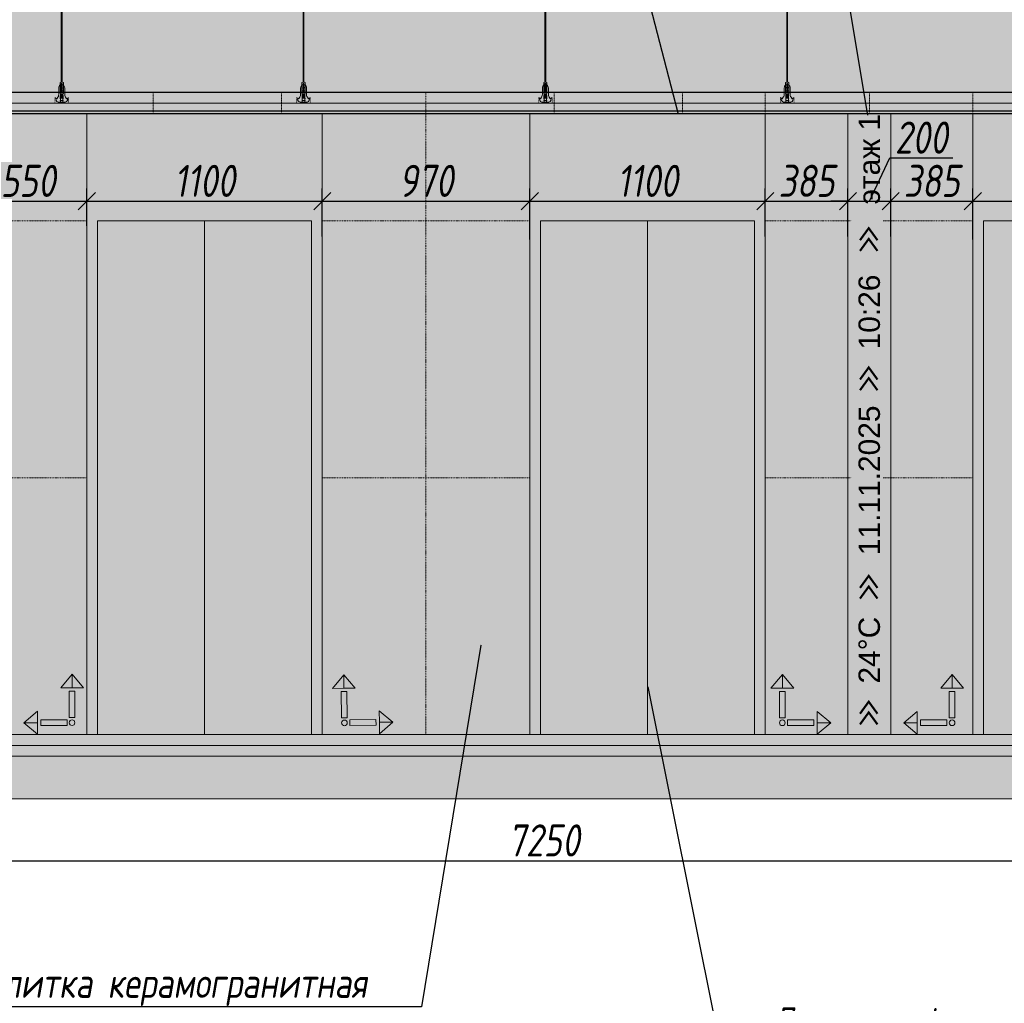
# Model space of a CAD drawing. Header units: millimetres. Extents: x -57162 to 485422, y -209335 to -9481.
# Tile 239 of 256: x 253632 to 258233, y -201041 to -196446. Entities that reach past the tile are written whole.
import ezdxf
from ezdxf import colors
from ezdxf.entities.mleader import LeaderData, LeaderLine
from ezdxf.math import Vec2, Vec3

# ---------------------------------------------------------------- set-up
doc = ezdxf.new("R2010")
doc.units = ezdxf.units.MM
doc.linetypes.add('DASHDOT', pattern=[25.4, 12.7, -6.35, 0, -6.35])
doc.layers.get('Defpoints').update_dxf_attribs({"color": 31})
for name, color, linetype, lineweight in [('3_RC_Ceiling', 253, 'Continuous', 5), ('A-DETL-GENF', 7, 'Continuous', 5), ('dim_pot', 128, 'Continuous', 9)]:
    doc.layers.add(name, color=color, linetype=linetype, lineweight=lineweight)
for name, color, linetype, lineweight, true_color in [('dim_per', 7, 'Continuous', 9, 0x1c3800), ('dim_razv', 7, 'DASHDOT', 9, 0x183018), ('pol', 7, 'Continuous', 15, 0x55666d)]:
    doc.layers.add(name, color=color, linetype=linetype, lineweight=lineweight, true_color=true_color)
doc.styles.add('fl_iso paper', font='isocpeur.ttf', dxfattribs={"width": 0.8, "oblique": 10})
doc.styles.get("Standard").update_dxf_attribs({"font": 'arial.ttf'})
doc.dimstyles.new('In tre 1_50', dxfattribs={"dimtxt": 150, "dimasz": 80, "dimexe": 60, "dimexo": 10, "dimgap": 20, "dimtad": 1, "dimdec": 0, "dimrnd": 5, "dimzin": 0, "dimdsep": 46, "dimtxsty": 'fl_iso paper', "dimblk": 'OBLIQUE', "dimcen": 0, "dimdle": 60, "dimadec": 0, "dimazin": 0, "dimtfac": 1, "dimtdec": 0, "dimtofl": 0, "dimtmove": 1, "dimatfit": 1, "dimfxl": 40, "dimtolj": 1, "dimtzin": 0, "dimarcsym": 1})

# ---------------------------------------------------------------- blocks, each defined once
blk = doc.blocks.new('1')
at = {"layer": 'pol', "linetype": 'ByBlock'}
h = blk.add_hatch(color=1, dxfattribs=at)
h.paths.add_polyline_path([(35776.4, 73135.4), (35803.1, 73135.4), (35803.1, 73259), (35776.4, 73259)])
h.paths.add_polyline_path([(35789.8, 73274.6), (35843.2, 73274.6), (35789.8, 73338.2)])
h.paths.add_polyline_path([(35789.8, 73274.6), (35736.3, 73274.6), (35789.8, 73338.2)])
edge = h.paths.add_edge_path()
edge.add_arc((35789.8, 73110.5), 13.4, 0, 360)
h = blk.add_hatch(color=1, dxfattribs=at)
h.paths.add_polyline_path([(35813.3, 73097.1), (35813.3, 73123.9), (35936.9, 73123.9), (35936.9, 73097.1)])
h.paths.add_polyline_path([(35952.5, 73110.5), (35952.5, 73164), (36016.1, 73110.5)])
h.paths.add_polyline_path([(35952.5, 73110.5), (35952.5, 73057), (36016.1, 73110.5)])
at = {"layer": 'pol', "color": 1, "linetype": 'ByBlock'}
for points in [[(35789.8, 73274.6), (35736.3, 73274.6), (35789.8, 73338.2), (35789.8, 73274.6)], [(35789.8, 73274.6), (35843.2, 73274.6), (35789.8, 73338.2), (35789.8, 73274.6)], [(35952.5, 73110.5), (35952.5, 73164), (36016.1, 73110.5), (35952.5, 73110.5)], [(35952.5, 73110.5), (35952.5, 73057), (36016.1, 73110.5), (35952.5, 73110.5)]]:
    blk.add_lwpolyline(points, dxfattribs=at)
for points in [[(35776.4, 73135.4), (35803.1, 73135.4), (35803.1, 73259), (35776.4, 73259)], [(35813.3, 73097.1), (35813.3, 73123.9), (35936.9, 73123.9), (35936.9, 73097.1)]]:
    blk.add_lwpolyline(points, close=True, dxfattribs=at)
blk.add_circle((35789.8, 73110.5), 13.4, dxfattribs=at)
blk = doc.blocks.new('_Oblique')
at = {"color": 0, "linetype": 'ByBlock', "lineweight": -2}
blk.add_line((-0.5, -0.5), (0.5, 0.5), dxfattribs=at)
blk = doc.blocks.new('*D850')
at = {"layer": 'Defpoints', "color": 0, "linetype": 'ByBlock', "transparency": 16777216}
for p in [(252456.2, -200152.1), (259706.2, -200152.1), (259706.2, -200375.5)]:
    blk.add_point(p, dxfattribs=at)
at = {"layer": 'dim_razv', "color": 0, "linetype": 'ByBlock', "lineweight": -2, "transparency": 16777216}
for p, q in [((252456.2, -200162.1), (252456.2, -200435.5)), ((259706.2, -200162.1), (259706.2, -200435.5)), ((252396.2, -200375.5), (259766.2, -200375.5))]:
    blk.add_line(p, q, dxfattribs=at)
at = {"layer": 'dim_razv', "color": 0, "linetype": 'ByBlock', "lineweight": -2, "transparency": 16777216, "xscale": 80, "yscale": 80, "zscale": 80, "rotation": 180}
blk.add_blockref('_Oblique', (252456.2, -200375.5), dxfattribs=at)
at = {"layer": 'dim_razv', "color": 0, "linetype": 'ByBlock', "lineweight": -2, "transparency": 16777216, "xscale": 80, "yscale": 80, "zscale": 80}
blk.add_blockref('_Oblique', (259706.2, -200375.5), dxfattribs=at)
at = {"layer": 'dim_razv', "color": 0, "linetype": 'ByBlock', "transparency": 16777216, "insert": (256081.2, -200280.5), "char_height": 150, "attachment_point": 5, "style": 'fl_iso paper'}
blk.add_mtext('\\A1;7250', dxfattribs=at)
blk = doc.blocks.new('*D810')
at = {"layer": 'Defpoints', "color": 0, "linetype": 'ByBlock', "transparency": 16777216}
for p in [(253946.2, -197293.8), (253946.2, -197419.6), (253396.2, -197786.3)]:
    blk.add_point(p, dxfattribs=at)
at = {"layer": 'dim_razv', "color": 0, "linetype": 'ByBlock', "lineweight": -2, "transparency": 16777216}
for p, q in [((253396.2, -197776.3), (253396.2, -197233.8)), ((253946.2, -197409.6), (253946.2, -197233.8)), ((253336.2, -197293.8), (254006.2, -197293.8))]:
    blk.add_line(p, q, dxfattribs=at)
at = {"layer": 'dim_razv', "color": 0, "linetype": 'ByBlock', "lineweight": -2, "transparency": 16777216, "xscale": 80, "yscale": 80, "zscale": 80, "rotation": 180}
blk.add_blockref('_Oblique', (253396.2, -197293.8), dxfattribs=at)
at = {"layer": 'dim_razv', "color": 0, "linetype": 'ByBlock', "lineweight": -2, "transparency": 16777216, "xscale": 80, "yscale": 80, "zscale": 80}
blk.add_blockref('_Oblique', (253946.2, -197293.8), dxfattribs=at)
at = {"layer": 'dim_razv', "color": 0, "linetype": 'ByBlock', "transparency": 16777216, "insert": (253671.2, -197198.8), "char_height": 150, "attachment_point": 5, "style": 'fl_iso paper'}
blk.add_mtext('\\A1;550', dxfattribs=at)
blk = doc.blocks.new('*D811')
at = {"layer": 'Defpoints', "color": 0, "linetype": 'ByBlock', "transparency": 16777216}
for p in [(255046.2, -197293.8), (253946.2, -197419.6), (255046.2, -197468.6)]:
    blk.add_point(p, dxfattribs=at)
at = {"layer": 'dim_razv', "color": 0, "linetype": 'ByBlock', "lineweight": -2, "transparency": 16777216}
for p, q in [((253946.2, -197409.6), (253946.2, -197233.8)), ((255046.2, -197458.6), (255046.2, -197233.8)), ((253886.2, -197293.8), (255106.2, -197293.8))]:
    blk.add_line(p, q, dxfattribs=at)
at = {"layer": 'dim_razv', "color": 0, "linetype": 'ByBlock', "lineweight": -2, "transparency": 16777216, "xscale": 80, "yscale": 80, "zscale": 80, "rotation": 180}
blk.add_blockref('_Oblique', (253946.2, -197293.8), dxfattribs=at)
at = {"layer": 'dim_razv', "color": 0, "linetype": 'ByBlock', "lineweight": -2, "transparency": 16777216, "xscale": 80, "yscale": 80, "zscale": 80}
blk.add_blockref('_Oblique', (255046.2, -197293.8), dxfattribs=at)
at = {"layer": 'dim_razv', "color": 0, "linetype": 'ByBlock', "transparency": 16777216, "insert": (254496.2, -197198.8), "char_height": 150, "attachment_point": 5, "style": 'fl_iso paper'}
blk.add_mtext('\\A1;1100', dxfattribs=at)
blk = doc.blocks.new('*D812')
at = {"layer": 'Defpoints', "color": 0, "linetype": 'ByBlock', "transparency": 16777216}
for p in [(256016.2, -197293.8), (255046.2, -197468.6), (256016.2, -197482.6)]:
    blk.add_point(p, dxfattribs=at)
at = {"layer": 'dim_razv', "color": 0, "linetype": 'ByBlock', "lineweight": -2, "transparency": 16777216}
for p, q in [((255046.2, -197458.6), (255046.2, -197233.8)), ((256016.2, -197472.6), (256016.2, -197233.8)), ((254986.2, -197293.8), (256076.2, -197293.8))]:
    blk.add_line(p, q, dxfattribs=at)
at = {"layer": 'dim_razv', "color": 0, "linetype": 'ByBlock', "lineweight": -2, "transparency": 16777216, "xscale": 80, "yscale": 80, "zscale": 80, "rotation": 180}
blk.add_blockref('_Oblique', (255046.2, -197293.8), dxfattribs=at)
at = {"layer": 'dim_razv', "color": 0, "linetype": 'ByBlock', "lineweight": -2, "transparency": 16777216, "xscale": 80, "yscale": 80, "zscale": 80}
blk.add_blockref('_Oblique', (256016.2, -197293.8), dxfattribs=at)
at = {"layer": 'dim_razv', "color": 0, "linetype": 'ByBlock', "transparency": 16777216, "insert": (255531.2, -197198.8), "char_height": 150, "attachment_point": 5, "style": 'fl_iso paper'}
blk.add_mtext('\\A1;970', dxfattribs=at)
blk = doc.blocks.new('*D813')
at = {"layer": 'Defpoints', "color": 0, "linetype": 'ByBlock', "transparency": 16777216}
for p in [(257116.2, -197293.8), (257116.2, -197468.6), (256016.2, -197482.6)]:
    blk.add_point(p, dxfattribs=at)
at = {"layer": 'dim_razv', "color": 0, "linetype": 'ByBlock', "lineweight": -2, "transparency": 16777216}
for p, q in [((256016.2, -197472.6), (256016.2, -197233.8)), ((257116.2, -197458.6), (257116.2, -197233.8)), ((255956.2, -197293.8), (257176.2, -197293.8))]:
    blk.add_line(p, q, dxfattribs=at)
at = {"layer": 'dim_razv', "color": 0, "linetype": 'ByBlock', "lineweight": -2, "transparency": 16777216, "xscale": 80, "yscale": 80, "zscale": 80, "rotation": 180}
blk.add_blockref('_Oblique', (256016.2, -197293.8), dxfattribs=at)
at = {"layer": 'dim_razv', "color": 0, "linetype": 'ByBlock', "lineweight": -2, "transparency": 16777216, "xscale": 80, "yscale": 80, "zscale": 80}
blk.add_blockref('_Oblique', (257116.2, -197293.8), dxfattribs=at)
at = {"layer": 'dim_razv', "color": 0, "linetype": 'ByBlock', "transparency": 16777216, "insert": (256566.2, -197198.8), "char_height": 150, "attachment_point": 5, "style": 'fl_iso paper'}
blk.add_mtext('\\A1;1100', dxfattribs=at)
blk = doc.blocks.new('*D814')
at = {"layer": 'Defpoints', "color": 0, "linetype": 'ByBlock', "transparency": 16777216}
for p in [(257502.7, -197293.8), (257116.2, -197468.6), (257502.7, -197468.6)]:
    blk.add_point(p, dxfattribs=at)
at = {"layer": 'dim_razv', "color": 0, "linetype": 'ByBlock', "lineweight": -2, "transparency": 16777216}
for p, q in [((257116.2, -197458.6), (257116.2, -197233.8)), ((257502.7, -197458.6), (257502.7, -197233.8)), ((257056.2, -197293.8), (257562.7, -197293.8))]:
    blk.add_line(p, q, dxfattribs=at)
at = {"layer": 'dim_razv', "color": 0, "linetype": 'ByBlock', "lineweight": -2, "transparency": 16777216, "xscale": 80, "yscale": 80, "zscale": 80, "rotation": 180}
blk.add_blockref('_Oblique', (257116.2, -197293.8), dxfattribs=at)
at = {"layer": 'dim_razv', "color": 0, "linetype": 'ByBlock', "lineweight": -2, "transparency": 16777216, "xscale": 80, "yscale": 80, "zscale": 80}
blk.add_blockref('_Oblique', (257502.7, -197293.8), dxfattribs=at)
at = {"layer": 'dim_razv', "color": 0, "linetype": 'ByBlock', "transparency": 16777216, "insert": (257309.4, -197198.8), "char_height": 150, "attachment_point": 5, "style": 'fl_iso paper'}
blk.add_mtext('\\A1;385', dxfattribs=at)
blk = doc.blocks.new('*D815')
at = {"layer": 'Defpoints', "color": 0, "linetype": 'ByBlock', "transparency": 16777216}
for p in [(257702.7, -197293.8), (257502.7, -197468.6), (257702.7, -197468.6)]:
    blk.add_point(p, dxfattribs=at)
at = {"layer": 'dim_razv', "color": 0, "linetype": 'ByBlock', "lineweight": -2, "transparency": 16777216}
for p, q in [((257602.7, -197293.8), (257697.8, -197091.6)), ((257697.8, -197091.6), (257992.2, -197091.6)), ((257502.7, -197458.6), (257502.7, -197233.8)), ((257702.7, -197458.6), (257702.7, -197233.8)), ((257502.7, -197293.8), (257422.7, -197293.8)), ((257502.7, -197293.8), (257702.7, -197293.8)), ((257702.7, -197293.8), (257782.7, -197293.8))]:
    blk.add_line(p, q, dxfattribs=at)
at = {"layer": 'dim_razv', "color": 0, "linetype": 'ByBlock', "lineweight": -2, "transparency": 16777216, "xscale": 80, "yscale": 80, "zscale": 80}
blk.add_blockref('_Oblique', (257502.7, -197293.8), dxfattribs=at)
at = {"layer": 'dim_razv', "color": 0, "linetype": 'ByBlock', "lineweight": -2, "transparency": 16777216, "xscale": 80, "yscale": 80, "zscale": 80, "rotation": 180}
blk.add_blockref('_Oblique', (257702.7, -197293.8), dxfattribs=at)
at = {"layer": 'dim_razv', "color": 0, "linetype": 'ByBlock', "transparency": 16777216, "insert": (257845, -196996.6), "char_height": 150, "attachment_point": 5, "style": 'fl_iso paper'}
blk.add_mtext('\\A1;200', dxfattribs=at)
blk = doc.blocks.new('*D816')
at = {"layer": 'Defpoints', "color": 0, "linetype": 'ByBlock', "transparency": 16777216}
for p in [(258086.2, -197293.8), (257702.7, -197468.6), (258086.2, -197482.6)]:
    blk.add_point(p, dxfattribs=at)
at = {"layer": 'dim_razv', "color": 0, "linetype": 'ByBlock', "lineweight": -2, "transparency": 16777216}
for p, q in [((257702.7, -197458.6), (257702.7, -197233.8)), ((258086.2, -197472.6), (258086.2, -197233.8)), ((257642.7, -197293.8), (258146.2, -197293.8))]:
    blk.add_line(p, q, dxfattribs=at)
at = {"layer": 'dim_razv', "color": 0, "linetype": 'ByBlock', "lineweight": -2, "transparency": 16777216, "xscale": 80, "yscale": 80, "zscale": 80, "rotation": 180}
blk.add_blockref('_Oblique', (257702.7, -197293.8), dxfattribs=at)
at = {"layer": 'dim_razv', "color": 0, "linetype": 'ByBlock', "lineweight": -2, "transparency": 16777216, "xscale": 80, "yscale": 80, "zscale": 80}
blk.add_blockref('_Oblique', (258086.2, -197293.8), dxfattribs=at)
at = {"layer": 'dim_razv', "color": 0, "linetype": 'ByBlock', "transparency": 16777216, "insert": (257894.4, -197198.8), "char_height": 150, "attachment_point": 5, "style": 'fl_iso paper'}
blk.add_mtext('\\A1;385', dxfattribs=at)
blk = doc.blocks.new('*D817')
at = {"layer": 'Defpoints', "color": 0, "linetype": 'ByBlock', "transparency": 16777216}
for p in [(259186.2, -197293.8), (259186.2, -197474.7), (258086.2, -197482.6)]:
    blk.add_point(p, dxfattribs=at)
at = {"layer": 'dim_razv', "color": 0, "linetype": 'ByBlock', "lineweight": -2, "transparency": 16777216}
for p, q in [((258086.2, -197472.6), (258086.2, -197233.8)), ((259186.2, -197464.7), (259186.2, -197233.8)), ((258026.2, -197293.8), (259246.2, -197293.8))]:
    blk.add_line(p, q, dxfattribs=at)
at = {"layer": 'dim_razv', "color": 0, "linetype": 'ByBlock', "lineweight": -2, "transparency": 16777216, "xscale": 80, "yscale": 80, "zscale": 80, "rotation": 180}
blk.add_blockref('_Oblique', (258086.2, -197293.8), dxfattribs=at)
at = {"layer": 'dim_razv', "color": 0, "linetype": 'ByBlock', "lineweight": -2, "transparency": 16777216, "xscale": 80, "yscale": 80, "zscale": 80}
blk.add_blockref('_Oblique', (259186.2, -197293.8), dxfattribs=at)
at = {"layer": 'dim_razv', "color": 0, "linetype": 'ByBlock', "transparency": 16777216, "insert": (258636.2, -197198.8), "char_height": 150, "attachment_point": 5, "style": 'fl_iso paper'}
blk.add_mtext('\\A1;1100', dxfattribs=at)
blk = doc.blocks.new('*U904')
at = {"layer": '3_RC_Ceiling', "ltscale": 20}
for p, q in [((490274.8, -63410.2), (490274.8, -63470.1)), ((490284.8, -63448.3), (490274.8, -63448.3)), ((490279.8, -63405.3), (490279.8, -63424.4)), ((490284.8, -63410.2), (490284.8, -63470.1)), ((490272.3, -63462.5), (490277.8, -63462.5)), ((490272.3, -63491), (490277.8, -63491)), ((490284.8, -63470.1), (490274.8, -63470.1)), ((490277.8, -63449.5), (490277.8, -63470.1)), ((490277.8, -63497.8), (490277.8, -63457.1)), ((490281.8, -63449.5), (490281.8, -63470.1)), ((490281.8, -63497.8), (490281.8, -63457)), ((490281.8, -63462.5), (490287.3, -63462.5)), ((490281.8, -63491), (490287.3, -63491)), ((490277.9, -65491.9), (490277.8, -63504)), ((490281.9, -65491.9), (490281.8, -63504.1)), ((490277.9, -65511.1), (490277.9, -65482.6)), ((490277.9, -65559.3), (490277.9, -65518.6)), ((490281.9, -65511.1), (490281.9, -65482.6)), ((490281.9, -65559.4), (490281.9, -65518.6)), ((490272.4, -65524.1), (490277.9, -65524.1)), ((490272.4, -65552.6), (490277.9, -65552.6)), ((490281.9, -65524.1), (490287.4, -65524.1)), ((490281.9, -65552.6), (490287.4, -65552.6)), ((490285.6, -65568.8), (490274.1, -65568.8)), ((490274.1, -65586.8), (490274.1, -65597.8)), ((490274.1, -65597.8), (490274.1, -65604.3)), ((490276.5, -65574.8), (490276.5, -65571.4)), ((490277.9, -65570.9), (490277, -65570.9)), ((490277.9, -65575.3), (490277, -65575.3)), ((490277.4, -65574.8), (490277.3, -65570.9)), ((490277.9, -65574.8), (490277.4, -65574.8)), ((490277.9, -65582.5), (490277.9, -65566.3)), ((490281.9, -65582.5), (490281.9, -65566.3)), ((490282.8, -65570.9), (490281.9, -65570.9)), ((490282.4, -65574.8), (490281.9, -65574.8)), ((490282.8, -65575.3), (490281.9, -65575.3)), ((490282.4, -65574.8), (490282.4, -65570.9)), ((490283.3, -65574.8), (490283.3, -65571.4)), ((490285.6, -65586.8), (490285.6, -65597.8)), ((490285.6, -65597.8), (490285.6, -65604.3))]:
    blk.add_line(p, q, dxfattribs=at)
at = {"layer": '3_RC_Ceiling', "ltscale": 20, "elevation": -5.1}
blk.add_lwpolyline([(490272.3, -63451.8), (490272.3, -63502.6, 0.311691), (490287.3, -63502.6), (490287.3, -63451.8, 0.333333)], format="xyb", close=True, dxfattribs=at)
at = {"layer": '3_RC_Ceiling', "ltscale": 20}
for points in [[(490282, -63457.5, 0.15158), (490281.9, -63457.1, 0.106977), (490281.4, -63456.6, 0.07462), (490280.7, -63456.3, 0.061287), (490279.8, -63456.2, 0.061287), (490279, -63456.3, 0.07462), (490278.3, -63456.6, 0.106977), (490277.8, -63457.1, 0.15158), (490277.7, -63457.5, 0.156429), (490277.8, -63458, 0.106977)], [(490282, -63457.5, -0.164855), (490281.8, -63458, -0.106977)], [(490282, -63497.3, -0.15158), (490281.9, -63497.7, -0.106977), (490281.4, -63498.2, -0.07462), (490280.7, -63498.5, -0.061287), (490279.8, -63498.6, -0.061287), (490279, -63498.5, -0.07462), (490278.3, -63498.2, -0.106977), (490277.8, -63497.7, -0.15158), (490277.7, -63497.3, -0.156429), (490277.8, -63496.8, -0.106977)], [(490281.8, -63496.8, -0.164855), (490282, -63497.3, -0.15158)], [(490282, -65519.1, 0.15158), (490281.9, -65518.6, 0.106977), (490281.4, -65518.2, 0.07462), (490280.7, -65517.9, 0.061287), (490279.9, -65517.8, 0.061287), (490279, -65517.9, 0.07462), (490278.3, -65518.2, 0.106977), (490277.8, -65518.6, 0.15158), (490277.7, -65519.1, 0.156429), (490277.9, -65519.6, 0.106977)], [(490282, -65519.1, -0.164855), (490281.9, -65519.6, -0.106977)], [(490287.4, -65524.7, -0.160742), (490293.9, -65538), (490293.9, -65568.4, 0.196304), (490301, -65585.9, -0.186577), (490301.9, -65587.9, 0.403263), (490303.4, -65589.3), (490303.4, -65589.3, 0.315299), (490304.8, -65588.4), (490305, -65587.7, -0.253979), (490306.1, -65586.8, -0.113914), (490306.5, -65586.8, -0.349227), (490307.7, -65588.2), (490307.7, -65590.4, -0.065543), (490307.5, -65591.7), (490306.1, -65596.9, -0.339454), (490296.4, -65604.3), (490263.3, -65604.3, -0.339454), (490253.6, -65596.9), (490252.2, -65591.7, -0.065543), (490252, -65590.4), (490252, -65588.2, -0.349227), (490253.2, -65586.8, -0.113914), (490253.6, -65586.8, -0.253979), (490254.7, -65587.7), (490254.9, -65588.4, 0.315299), (490256.4, -65589.3), (490256.4, -65589.3, 0.403263), (490257.9, -65587.9, -0.186577), (490258.7, -65585.9, 0.196304), (490265.9, -65568.4), (490265.9, -65538, -0.160742), (490272.4, -65524.7)], [(490282, -65558.9, -0.15158), (490281.9, -65559.3, -0.106977), (490281.4, -65559.8, -0.07462), (490280.7, -65560.1, -0.061287), (490279.9, -65560.2, -0.061287), (490279, -65560.1, -0.07462), (490278.3, -65559.8, -0.106977), (490277.8, -65559.3, -0.15158), (490277.7, -65558.9, -0.156429), (490277.9, -65558.4, -0.106977)], [(490281.9, -65558.4, -0.164855), (490282, -65558.9, -0.15158)], [(490285.6, -65588.8), (490286.4, -65588.8, 0.414214), (490286.9, -65588.3), (490286.9, -65587.3, 0.414214), (490286.4, -65586.8), (490273.4, -65586.8, 0.414214), (490272.9, -65587.3), (490272.9, -65588.3, 0.414214), (490273.4, -65588.8), (490274.1, -65588.8)], [(490285.6, -65595.8), (490286.4, -65595.8, -0.414214), (490286.9, -65596.3), (490286.9, -65597.3, -0.414214), (490286.4, -65597.8), (490273.4, -65597.8, -0.414214), (490272.9, -65597.3), (490272.9, -65596.3, -0.414214), (490273.4, -65595.8), (490274.1, -65595.8)], [(490285.6, -65604.3), (490285.6, -65605.3, -0.414214), (490282.6, -65608.3), (490277.1, -65608.3, -0.414214), (490274.1, -65605.3), (490274.1, -65604.3)]]:
    blk.add_lwpolyline(points, format="xyb", dxfattribs=at)
blk.add_lwpolyline([(490272.4, -65513.4), (490272.4, -65564.2, 0.311691), (490287.4, -65564.2), (490287.4, -65513.4, 0.333333)], format="xyb", close=True, dxfattribs=at)
at = {"layer": '3_RC_Ceiling', "ltscale": 20, "const_width": 2.22}
blk.add_lwpolyline([(490307.6, -65584.7, -1), (490312.1, -65584.7), (490312.1, -65586.3, -0.267949), (490311.4, -65587.5, 0.57735), (490311.4, -65589.9, -0.267949), (490312.1, -65591.1), (490312.1, -65593.7, -0.267949), (490311.4, -65594.9, 0.57735), (490311.4, -65597.3, -0.267949), (490312.1, -65598.5), (490312.1, -65601.2, -0.267949), (490311.4, -65602.4, 0.57735), (490311.4, -65604.8, -0.267949), (490312.1, -65606), (490312.1, -65608.8, -0.414214), (490310.7, -65610.2), (490304.5, -65610.2, -0.247529), (490303.3, -65609.6, 0.247529), (490302.2, -65609), (490298.3, -65609, 0.247529), (490297.1, -65609.6, -0.247529), (490296, -65610.2), (490282.3, -65610.2, -0.267949), (490281.1, -65609.5, 0.57735), (490278.7, -65609.5, -0.267949), (490277.5, -65610.2), (490263.7, -65610.2, -0.247529), (490262.6, -65609.6, 0.247529), (490261.4, -65609), (490257.6, -65609, 0.247529), (490256.4, -65609.6, -0.247529), (490255.3, -65610.2), (490249, -65610.2, -0.414214), (490247.6, -65608.8), (490247.6, -65606, -0.267949), (490248.3, -65604.8, 0.57735), (490248.3, -65602.4, -0.267949), (490247.6, -65601.2), (490247.6, -65598.5, -0.267949), (490248.3, -65597.3, 0.57735), (490248.3, -65594.9, -0.267949), (490247.6, -65593.7), (490247.6, -65591.1, -0.267949), (490248.3, -65589.9, 0.57735), (490248.3, -65587.5, -0.267949), (490247.6, -65586.3), (490247.6, -65584.7, -1), (490252.1, -65584.7, -1)], format="xyb", dxfattribs=at)
at = {"layer": '3_RC_Ceiling', "ltscale": 20, "flags": 128}
blk.add_lwpolyline([(490285.6, -65586.8, -0.414214), (490286.1, -65586.3), (490286.6, -65586.3), (490286.6, -65573.3), (490286.1, -65573.3, -0.414214), (490285.6, -65572.8), (490285.6, -65567.9), (490274.1, -65567.9), (490274.1, -65572.8, -0.414214), (490273.6, -65573.3), (490273.1, -65573.3), (490273.1, -65586.3), (490273.6, -65586.3, -0.414214), (490274.1, -65586.8)], format="xyb", dxfattribs=at)
at = {"layer": '3_RC_Ceiling', "ltscale": 20}
for centre in [(490279.8, -63466.3), (490279.8, -63486.3), (490279.9, -65527.8), (490279.9, -65547.8)]:
    blk.add_circle(centre, 1.6, dxfattribs=at)
for centre, radius, start, end in [((490279.8, -63476.3), 2.8, 131.8117, 228.1912), ((490279.8, -63476.3), 2.8, 131.8117, 228.1912), ((490279.8, -63476.3), 2.8, 48.191, 131.8117), ((490279.8, -63476.3), 2.8, 228.1912, 311.8118), ((490279.8, -63476.3), 2.8, 311.8118, 48.191), ((490279.9, -65537.8), 2.8, 131.8117, 228.1912), ((490279.9, -65537.8), 2.8, 131.8117, 228.1912), ((490279.9, -65537.8), 2.8, 48.191, 131.8117), ((490279.9, -65537.8), 2.8, 228.1912, 311.8118), ((490279.9, -65537.8), 2.8, 311.8118, 48.191), ((490277, -65571.4), 0.5, 90.0014, 180.0014), ((490277, -65574.8), 0.5, 180.0014, 270.0014), ((490278.4, -65582.5), 0.531, 180.0014, 219.6407), ((490279.1, -65581.9), 1.44, 219.6407, 243.4364), ((490279.6, -65581), 2.48, 243.4364, 258.3005), ((490279.9, -65579.5), 3.99, 258.3005, 270.0014), ((490279.9, -65579.5), 3.99, 270.0014, 281.7023), ((490280.2, -65581), 2.48, 281.7023, 296.5665), ((490280.6, -65581.9), 1.44, 296.5665, 320.3621), ((490281.3, -65582.5), 0.531, 320.3621, 0.0014), ((490282.8, -65571.4), 0.5, 0.0014, 90.0014), ((490282.8, -65574.8), 0.5, 270.0014, 0.0014)]:
    blk.add_arc(centre, radius, start, end, dxfattribs=at)

msp = doc.modelspace()

# ---------------------------------------------------------------- hatches: boundary and pattern name
at = {"layer": 'A-DETL-GENF'}
h = msp.add_hatch(dxfattribs=at)
h.set_pattern_fill('AR-CONC', color=256, style=0)
h.set_pattern_definition([(50, (131897, -207627.55), (182.18467, -15.93909), [19.05, -209.55]), (355, (131897, -207627.55), (-35.24342, 191.05685), [15.24, -167.64058]), (100.45144, (131912.18, -207628.88), (146.94125, 175.11775), [16.19, -178.09024]), (46.1842, (131897, -207576.75), (271.07904, -42.04233), [28.575, -314.325]), (96.63556, (131919.6, -207580.25), (237.40413, 247.4261), [24.285, -267.1356]), (351.18415, (131897, -207576.75), (237.40413, 247.4261), [22.85997, -251.45973]), (21, (131922.4, -207589.45), (151.61439, -102.2652), [19.05, -209.55]), (326, (131922.4, -207589.45), (61.80203, 184.18797), [15.24, -167.64]), (71.45144, (131935.04, -207597.97), (213.41642, 81.92277), [16.19, -178.08994]), (37.5, (131897, -207627.55), (3.088603, 84.55504), [0, -165.608, 0, -170.18, 0, -168.275]), (7.5, (131897, -207627.55), (66.81966, 100.180575), [0, -97.028, 0, -161.798, 0, -64.135]), (327.5, (131840.36, -207627.55), (135.590595, -5.728744), [0, -63.5, 0, -198.12, 0, -262.89]), (317.5, (131814.96, -207627.55), (148.12918, 25.42649), [0, -82.55, 0, -131.572, 0, -186.69])])
h.paths.add_polyline_path([(251971.2, -199836.3), (271842.5, -199836.3), (271842.5, -199786.3), (251971.2, -199786.3)])
h = msp.add_hatch(dxfattribs=at)
h.set_pattern_fill('ANSI35', color=256, scale=10, style=0)
h.set_pattern_definition([(45, (131897, -207627.55), (-44.90128, 44.90128), []), (45, (131941.9, -207627.55), (-44.90128, 44.90128), [79.375, -15.875, 0, -15.875])])
h.paths.add_polyline_path([(271842.5, -199886.3), (251971.2, -199886.3), (251971.2, -199836.3), (271842.5, -199836.3)])
h = msp.add_hatch(dxfattribs=at)
h.set_pattern_fill('ANSI35', color=256, scale=20, style=0)
h.set_pattern_definition([(45, (131897, -207627.55), (-89.80256, 89.80256), []), (45, (131986.8, -207627.55), (-89.80256, 89.80256), [158.75, -31.75, 0, -31.75])])
h.paths.add_polyline_path([(251971.2, -200086.3), (271842.5, -200086.3), (271842.5, -199886.3), (251971.2, -199886.3)])
at = {"layer": 'dim_pot', "linetype": 'ByBlock', "true_color": 0x878581}
h = msp.add_hatch(color=252, dxfattribs=at)
h.dxf.hatch_style = 1
h.paths.add_polyline_path([(263956.2, -199786.3), (265556.2, -199786.3), (265556.2, -196886.3), (263956.2, -196886.3)])
h.paths.add_polyline_path([(266856.2, -196886.3), (268456.2, -196886.3), (268456.2, -199786.3), (266856.2, -199786.3)])
h.paths.add_polyline_path([(258086.2, -196886.3), (259186.2, -196886.3), (259186.2, -199786.3), (258086.2, -199786.3)])
h.paths.add_polyline_path([(256016.2, -196886.3), (257116.2, -196886.3), (257116.2, -199786.3), (256016.2, -199786.3)])
h.paths.add_polyline_path([(253946.2, -196886.3), (255046.2, -196886.3), (255046.2, -199786.3), (253946.2, -199786.3)])
at = {"layer": 'dim_pot', "linetype": 'ByBlock', "true_color": 0xddc49a}
h = msp.add_hatch(color=31, dxfattribs=at)
h.dxf.hatch_style = 1
h.paths.add_polyline_path([(257702.7, -196886.3), (257502.7, -196886.3), (257502.7, -199786.3), (257702.7, -199786.3)])
h.paths.add_polyline_path([(266306.2, -196886.3), (266106.2, -196886.3), (266106.2, -199786.3), (266306.2, -199786.3)])
at = {"layer": 'dim_razv', "linetype": 'ByBlock', "true_color": 0xd9d9d9, "transparency": 33554687}
h = msp.add_hatch(color=254, dxfattribs=at)
h.dxf.hatch_style = 1
h.paths.add_polyline_path([(252456.2, -194636.3), (271556.2, -194636.3), (271556.2, -196786.3), (252456.2, -196786.3)])
h.paths.add_polyline_path([(259856.2, -195886.3), (260356.2, -195886.3), (260356.2, -195386.3), (259856.2, -195386.3)], flags=16)
h.paths.add_polyline_path([(260706.2, -196186.3), (262006.2, -196186.3), (262006.2, -195386.3), (260706.2, -195386.3)], flags=16)
h.paths.add_polyline_path([(262006.2, -196186.3), (263256.2, -196186.3), (263256.2, -195386.3), (262006.2, -195386.3)], flags=16)
h.paths.add_polyline_path([(260306.2, -196836.3), (262006.2, -196836.3), (262006.2, -196436.3), (260306.2, -196436.3)])
h.paths.add_polyline_path([(269256.2, -195586.3), (271406.2, -195586.3), (271406.2, -195186.3), (269256.2, -195186.3)], flags=16)
h.paths.add_polyline_path([(270426.2, -196221.3), (270986.2, -196221.3), (270986.2, -196021.3), (270426.2, -196021.3)], flags=16)
h.paths.add_polyline_path([(271056.2, -195936.3), (271356.2, -195936.3), (271356.2, -195736.3), (271056.2, -195736.3)], flags=16)
at = {"layer": 'dim_razv', "true_color": 0xffffff, "transparency": 33554687}
h = msp.add_hatch(dxfattribs=at)
h.set_pattern_fill('AR-SAND', scale=3, angle=315)
h.set_pattern_definition([(352.5, (120932.77, 10341.21), (100.426047, 107.214405), [0, -115.824, 0, -129.54, 0, -123.825]), (322.5, (120932.77, 10341.21), (247.41986, 56.70328), [0, -62.484, 0, -104.394, 0, -40.005]), (282.5, (120866.5, 10407.49), (168.099694, -167.48995), [0, -38.1, 0, -137.16, 0, -179.07]), (272.5, (120866.5, 10407.49), (209.26523, -114.68433), [0, -19.05, 0, -89.916, 0, -102.87])])
h.paths.add_polyline_path([(253946.2, -196886.3), (255046.2, -196886.3), (255046.2, -199786.3), (253946.2, -199786.3)], flags=16)
h.paths.add_polyline_path([(256016.2, -196886.3), (257116.2, -196886.3), (257116.2, -199786.3), (256016.2, -199786.3)], flags=16)
h.paths.add_polyline_path([(257702.7, -196886.3), (257502.7, -196886.3), (257502.7, -199786.3), (257702.7, -199786.3)], flags=16)
h.paths.add_polyline_path([(258086.2, -196886.3), (259186.2, -196886.3), (259186.2, -199786.3), (258086.2, -199786.3)], flags=16)
h.paths.add_polyline_path([(259876.2, -197506.3), (261836.2, -197506.3), (261836.2, -199786.3), (259876.2, -199786.3)], flags=16)
h.paths.add_polyline_path([(263956.2, -196886.3), (268456.2, -196886.3), (268456.2, -199786.3), (263956.2, -199786.3)], flags=16)
h.paths.add_polyline_path([(269426.2, -197506.3), (271386.2, -197506.3), (271386.2, -199786.3), (269426.2, -199786.3)], flags=16)
h.paths.add_polyline_path([(253396.2, -197176.3), (253396.2, -199786.3), (271556.2, -199786.3), (271556.2, -196786.3), (252456.2, -196786.3), (252456.2, -199786.3), (252556.2, -199786.3), (252556.2, -197176.3)])

# ---------------------------------------------------------------- linework, layer by layer
at = {"linetype": 'ByBlock'}
msp.add_lwpolyline([(252456.2, -194636.3), (271556.2, -194636.3), (271556.2, -196786.3), (252456.2, -196786.3)], close=True, dxfattribs=at)
at = {"lineweight": 13}
for points in [[(252456.2, -199786.3), (252456.2, -196786.3), (260626.2, -196786.3), (260626.2, -196786.3), (261506.2, -196786.3), (261506.2, -196786.3), (269256.2, -196786.3), (269256.2, -196786.3), (271556.2, -196786.3), (271556.2, -199786.3)], [(252556.2, -196836.3), (259606.2, -196836.3), (259606.2, -196871.3), (252556.2, -196871.3)], [(253996.2, -197386.3), (254996.2, -197386.3), (254996.2, -199786.3), (253996.2, -199786.3)], [(256066.2, -199786.3), (257066.2, -199786.3), (257066.2, -197386.3), (256066.2, -197386.3)], [(258136.2, -197386.3), (259136.2, -197386.3), (259136.2, -199786.3), (258136.2, -199786.3)], [(251971.2, -199836.3), (271842.5, -199836.3), (271842.5, -199786.3), (251971.2, -199786.3)], [(271842.5, -199886.3), (251971.2, -199886.3), (251971.2, -199836.3), (271842.5, -199836.3)], [(251971.2, -200086.3), (271842.5, -200086.3), (271842.5, -199886.3), (251971.2, -199886.3)]]:
    msp.add_lwpolyline(points, close=True, dxfattribs=at)
msp.add_lwpolyline([(252556.2, -196871.3), (259606.2, -196871.3), (259606.2, -196886.3), (252556.2, -196886.3)], close=True)
at = {"layer": 'dim_pot', "linetype": 'ByBlock'}
for points in [[(253946.2, -196886.3), (255046.2, -196886.3), (255046.2, -199786.3), (253946.2, -199786.3)], [(256016.2, -196886.3), (257116.2, -196886.3), (257116.2, -199786.3), (256016.2, -199786.3)], [(257702.7, -196886.3), (257502.7, -196886.3), (257502.7, -199786.3), (257702.7, -199786.3)], [(258086.2, -196886.3), (259186.2, -196886.3), (259186.2, -199786.3), (258086.2, -199786.3)]]:
    msp.add_lwpolyline(points, close=True, dxfattribs=at)
for points in [[(254496.2, -199786.3), (254496.2, -197386.3)], [(256566.2, -199786.3), (256566.2, -197386.3)]]:
    msp.add_lwpolyline(points, dxfattribs=at)
at = {"layer": 'dim_razv', "color": 253, "ltscale": 0.3, "transparency": 33554687}
for points in [[(252456.2, -196786.3), (260626.2, -196786.3)], [(254256.2, -196886.3), (254256.2, -196786.3)], [(254856.2, -196886.3), (254856.2, -196786.3)], [(255529.4, -199786.3), (255529.4, -196786.3)], [(256129.4, -196886.3), (256129.4, -196786.3)], [(256729.4, -196886.3), (256729.4, -196786.3)], [(257116.2, -196886.3), (257116.2, -196786.3)], [(257602.7, -196886.3), (257602.7, -196786.3)], [(258086.2, -196886.3), (258086.2, -196786.3)], [(253396.2, -197386.3), (253946.2, -197386.3)], [(255046.2, -197386.3), (256016.2, -197386.3)], [(257116.2, -197386.3), (257517.7, -197386.3)], [(257667.7, -197386.3), (258086.2, -197386.3)], [(253396.2, -198586.3), (253946.2, -198586.3)], [(255046.2, -198586.3), (256016.2, -198586.3)], [(257116.2, -198586.3), (257517.7, -198586.3)], [(257667.7, -198586.3), (258086.2, -198586.3)]]:
    msp.add_lwpolyline(points, dxfattribs=at)
at = {"layer": 'dim_razv', "color": 252, "linetype": 'ByBlock', "const_width": 10}
for points in [[(257558.9, -197476.1), (257599.7, -197419.9), (257640.6, -197476.1)], [(257558.9, -197526.1), (257599.7, -197469.9), (257640.6, -197526.1)], [(257558.9, -198127), (257599.7, -198070.7), (257640.6, -198127)], [(257558.9, -198177), (257599.7, -198120.7), (257640.6, -198177)], [(257558.9, -199100.5), (257599.7, -199044.3), (257640.6, -199100.5)], [(257558.9, -199150.5), (257599.7, -199094.3), (257640.6, -199150.5)], [(257558.9, -199688.4), (257599.7, -199632.2), (257640.6, -199688.4)], [(257558.9, -199738.4), (257599.7, -199682.2), (257640.6, -199738.4)]]:
    msp.add_lwpolyline(points, dxfattribs=at)

# ---------------------------------------------------------------- block references
at = {"linetype": 'ByBlock', "yscale": 0.9938708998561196, "zscale": 0.9938708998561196}
for p, xscale, rotation in [((183059.7, -236447.8), -0.9938708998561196, 270.9072731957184), ((184533.6, -235301.3), -0.9938708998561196, 270.0000000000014), ((330651.7, -235301.3), 0.9938708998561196, 89.99999999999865)]:
    msp.add_blockref('1', p, dxfattribs=dict(at, xscale=xscale, rotation=rotation))
at = {"linetype": 'ByBlock', "xscale": -0.9938708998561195, "yscale": 0.9938708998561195, "zscale": 0.9938708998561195}
msp.add_blockref('1', (289447.2, -272392.7), dxfattribs=at)
at = {"layer": '3_RC_Ceiling'}
for p in [(-236451.2, -131226.1), (-235321.2, -131226.1), (-234191.2, -131226.1), (-233061.2, -131226.1)]:
    msp.add_blockref('*U904', p, dxfattribs=at)

# ---------------------------------------------------------------- texts
at = {"layer": 'dim_razv', "color": 252, "linetype": 'ByBlock', "insert": (257602.7, -199786.3), "char_height": 100, "attachment_point": 4, "rotation": 90}
msp.add_mtext_dynamic_manual_height_columns('\\pt200,800,1800,2400;^I 24°С^I 11.11.2025  ^I10:26^I  этаж 1', width=5991.887, gutter_width=12.5, heights=[0], dxfattribs=at)

# ---------------------------------------------------------------- dimensions: what is measured, and where the dimension line sits
at = {"layer": 'dim_razv', "linetype": 'ByBlock'}
dim = msp.add_linear_dim(base=(257702.7, -197293.8), p1=(257502.7, -197468.6), p2=(257702.7, -197468.6), dimstyle='In tre 1_50', dxfattribs=at)
dim.commit()
dim.dimension.update_dxf_attribs({"geometry": '*D815', "text_midpoint": (257717.8, -197091.6), "dimtype": 160})
for base, p1, p2, picture, middle in [((253946.2, -197293.8), (253396.2, -197786.3), (253946.2, -197419.6), '*D810', (253671.2, -197198.8)), ((255046.2, -197293.8), (253946.2, -197419.6), (255046.2, -197468.6), '*D811', (254496.2, -197198.8)), ((256016.2, -197293.8), (255046.2, -197468.6), (256016.2, -197482.6), '*D812', (255531.2, -197198.8)), ((257116.2, -197293.8), (256016.2, -197482.6), (257116.2, -197468.6), '*D813', (256566.2, -197198.8)), ((257502.6704, -197293.818), (257116.2077, -197468.5813), (257502.6704, -197468.5813), '*D814', (257309.4391, -197198.818)), ((258086.2077, -197293.818), (257702.6704, -197468.5813), (258086.2077, -197482.5628), '*D816', (257894.4391, -197198.818)), ((259186.2, -197293.8), (258086.2, -197482.6), (259186.2, -197474.7), '*D817', (258636.2, -197198.8)), ((259706.2, -200375.5), (252456.2, -200152.1), (259706.2, -200152.1), '*D850', (256081.2, -200280.5))]:
    dim = msp.add_linear_dim(base=base, p1=p1, p2=p2, dimstyle='In tre 1_50', dxfattribs=at)
    dim.commit()
    dim.dimension.update_dxf_attribs({"geometry": picture, "text_midpoint": middle})

# ---------------------------------------------------------------- leaders
at = {"layer": 'dim_per', "linetype": 'ByBlock'}
ml = msp.add_multileader_mtext('Standard', dxfattribs=at)
ml.set_content('Вертикально расположенная бегущая строка (время/дата/t%%D/этаж)', color=256, style='fl_iso paper')
ml.set_leader_properties()
ml.build(insert=Vec2(0, 0))
ml.multileader.update_dxf_attribs({"text_left_attachment_type": 6, "text_right_attachment_type": 6, "dogleg_length": 252.8})
ctx = ml.context
ctx.base_point, ctx.char_height, ctx.plane_origin = Vec3(254396.5, -195370.1), 140, Vec3(269886.4, -195549.1)
ctx.left_attachment, ctx.right_attachment = 6, 6
notes = []
notes.append((ctx, [(0, (1, 1, 0), (257343.6, -195370.1), (-1, 0), 252.8, [(1, [(257595.4, -196896)], 0, [])])]))
ctx.mtext.insert, ctx.mtext.width, ctx.mtext.defined_height, ctx.mtext.flow_direction = Vec3(254398.5, -195188.1), 2878.787, 13.9, 5
ml = msp.add_multileader_mtext('Standard', dxfattribs=at)
ml.set_content('Потолок подвесной, ГКЛ', color=256, style='fl_iso paper')
ml.set_leader_properties()
ml.build(insert=Vec2(0, 0))
ml.multileader.update_dxf_attribs({"text_left_attachment_type": 6, "text_right_attachment_type": 6, "dogleg_length": 252.8})
ctx = ml.context
ctx.base_point, ctx.char_height, ctx.plane_origin = Vec3(254536.4, -196195.3, 0), 140, Vec3(256878.3, -193887.5, 0)
ctx.left_attachment, ctx.right_attachment, ctx.text_align_type = 6, 6, 2
notes.append((ctx, [(1, (1, 1, 0), (256530.6, -196195.3, 0), (-1, 0), 252.8, [(0, [(256710, -196886.3, 0)], 0, [])])]))
ctx.mtext.insert, ctx.mtext.alignment, ctx.mtext.flow_direction = Vec3(256275.8, -196027.3, 0), 3, 5
ml = msp.add_multileader_mtext('Standard', dxfattribs=at)
ml.set_content('Отделка стен - плитка керамогранитная\\Pрисунок под камень, размер - 600 х1200мм', color=256, style='fl_iso paper')
ml.set_leader_properties()
ml.build(insert=Vec2(0, 0))
ml.multileader.update_dxf_attribs({"text_left_attachment_type": 6, "text_right_attachment_type": 6, "dogleg_length": 252.8})
ctx = ml.context
ctx.base_point, ctx.char_height, ctx.plane_origin = Vec3(252082.1, -201058), 140, Vec3(255787.4, -199364.8)
ctx.left_attachment, ctx.right_attachment, ctx.text_align_type = 6, 6, 2
notes.append((ctx, [(1, (1, 1, 0), (255509.8, -201058), (-1, 0), 252.8, [(0, [(255787.4, -199364.8)], 0, [])])]))
ctx.mtext.insert, ctx.mtext.alignment, ctx.mtext.flow_direction = Vec3(255255, -200876), 3, 5
ml = msp.add_multileader_mtext('Standard', dxfattribs=at)
ml.set_content('Двери лифта', color=256, style='fl_iso paper')
ml.set_leader_properties()
ml.build(insert=Vec2(0, 0))
ml.multileader.update_dxf_attribs({"text_left_attachment_type": 6, "text_right_attachment_type": 6, "dogleg_length": 252.8})
ctx = ml.context
ctx.base_point, ctx.char_height, ctx.plane_origin = Vec3(257157.1, -201241.5), 140, Vec3(256734.6, -199540.9)
ctx.left_attachment, ctx.right_attachment, ctx.text_align_type = 6, 6, 2
notes.append((ctx, [(0, (1, 1, 0), (256904.3, -201241.5), (1, 0), 252.8, [(0, [(256566.2, -199559.2)], 0, [])])]))
ctx.mtext.insert, ctx.mtext.alignment, ctx.mtext.flow_direction = Vec3(258094.7, -201059.5), 3, 5
for ctx, leaders in notes:
    for number, flags, end, landing, length, lines in leaders:
        leader = LeaderData()
        leader.index, (leader.has_last_leader_line, leader.has_dogleg_vector, leader.attachment_direction) = number, flags
        leader.last_leader_point, leader.dogleg_vector, leader.dogleg_length = Vec3(end), Vec3(landing), length
        for number, points, colour, breaks in lines:
            line = LeaderLine()
            line.index, line.vertices, line.color, line.breaks = number, Vec3.list(points), colors.encode_raw_color(colour), breaks
            leader.lines.append(line)
        ctx.leaders.append(leader)

doc.saveas('drawing.dxf')
